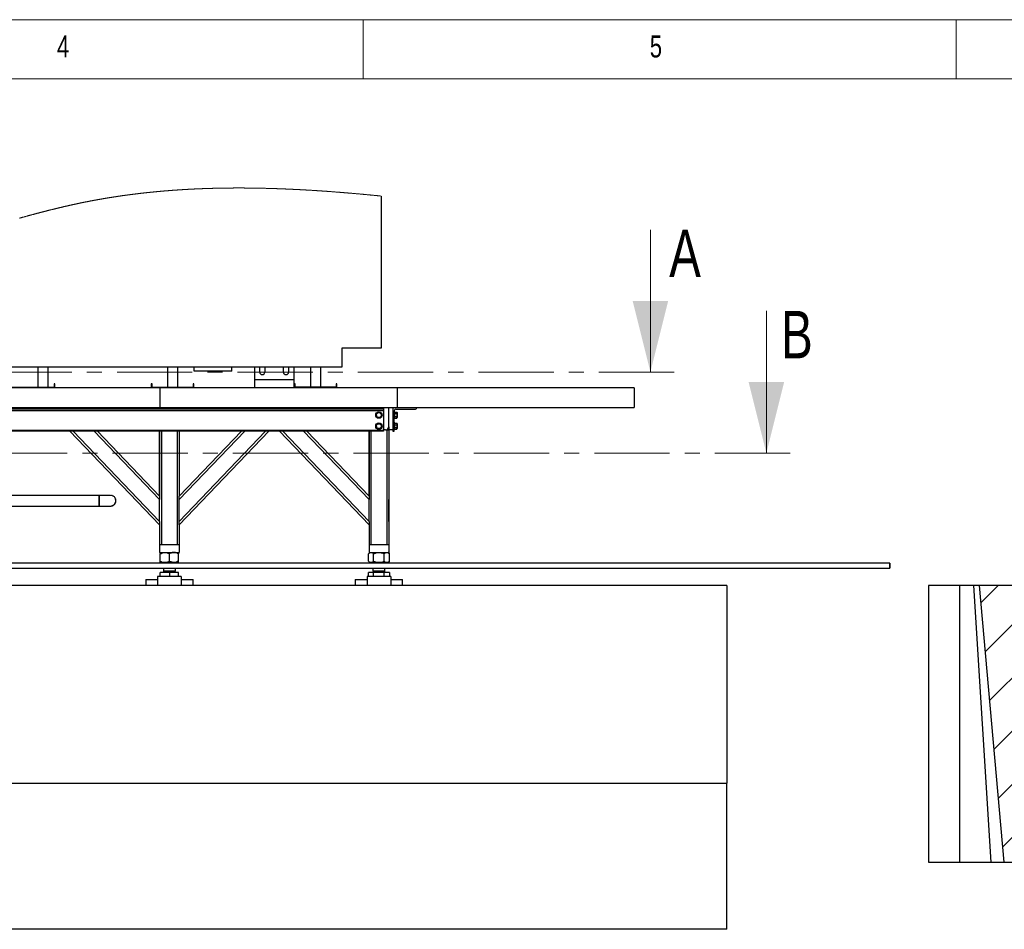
# Model space of a CAD drawing. Header units: millimetres. Extents: x 5 to 589, y 5 to 415.
# Tile 19 of 96: x 168 to 251, y 338 to 415. Entities that reach past the tile are written whole.
import ezdxf

# ---------------------------------------------------------------- set-up
doc = ezdxf.new("R2010")
doc.units = ezdxf.units.MM
doc.linetypes.add('CENTER', pattern=[10.16, 6.35, -1.27, 1.27, -1.27])
doc.layers.add('NOTES', color=6, linetype='Continuous')
doc.layers.add('TRAIT-FINS', color=9, linetype='Continuous')
doc.layers.add('TRAIT-FORT', color=4, linetype='Continuous', lineweight=25)
doc.styles.add('SLDTEXTSTYLE0', font='TXT', dxfattribs={"width": 0.75})

msp = doc.modelspace()

# ---------------------------------------------------------------- hatches: boundary and pattern name
at = {"layer": 'TRAIT-FINS'}
h = msp.add_hatch(dxfattribs=at)
h.set_pattern_fill('ANSI31', color=9, style=0)
h.paths.add_polyline_path([(344.64573, 350.62114), (344.64573, 367.2878), (248.97907, 367.2878), (251.05515, 343.95447), (284.97907, 343.95447), (284.97907, 360.62114), (329.97907, 360.62114), (329.97907, 343.95447), (344.64573, 343.95447), (344.64573, 338.2878), (353.24044, 338.2878), (353.24044, 350.62114)], flags=0)

# ---------------------------------------------------------------- linework, layer by layer
at = {"color": 7, "linetype": 'Continuous', "lineweight": 18}
for p, q in [((589, 415), (5, 415)), ((197, 415), (197, 410)), ((247, 410), (247, 415)), ((584, 410), (10, 410)), ((221.22309, 397.2878), (221.22309, 385.2878)), ((231.0004, 390.43945), (231.0004, 378.43945))]:
    msp.add_line(p, q, dxfattribs=at)
at = {"color": 7, "linetype": 'CENTER', "lineweight": 18}
for p, q in [((223.22309, 385.2878), (32.52359, 385.2878)), ((233.0004, 378.43945), (18.42773, 378.43945))]:
    msp.add_line(p, q, dxfattribs=at)
at = {"color": 7, "linetype": 'Continuous', "lineweight": 18, "flags": 128}
msp.add_lwpolyline([(198.51808, 400.12552), (198.47309, 400.13004), (198.4281, 400.13455), (198.38311, 400.13905), (198.33812, 400.14354), (198.29314, 400.14802), (198.24815, 400.15249), (198.20573, 400.1567), (198.16331, 400.16089), (198.12089, 400.16507), (198.07847, 400.16925), (198.03605, 400.17341), (197.99364, 400.17756), (197.95121, 400.18171), (197.90879, 400.18584), (197.86638, 400.18997), (197.82395, 400.19409), (197.78229, 400.19812), (197.74063, 400.20214), (197.69897, 400.20615), (197.6573, 400.21015), (197.61488, 400.21422), (197.57246, 400.21827), (197.53004, 400.22232), (197.48762, 400.22635), (197.4452, 400.23037), (197.40353, 400.23432), (197.36187, 400.23825), (197.32021, 400.24217), (197.27854, 400.24608), (197.23603, 400.25006), (197.19352, 400.25403), (197.151, 400.25799), (197.10849, 400.26194), (197.06597, 400.26588), (197.02346, 400.26981), (196.98095, 400.27373), (196.93852, 400.27762), (196.8961, 400.28151), (196.85368, 400.28539), (196.81126, 400.28925), (196.76884, 400.2931), (196.72717, 400.29688), (196.68551, 400.30064), (196.64384, 400.30439), (196.60218, 400.30814), (196.55966, 400.31194), (196.51715, 400.31574), (196.47464, 400.31953), (196.43212, 400.3233), (196.38961, 400.32706), (196.34709, 400.33081), (196.30458, 400.33455), (196.26207, 400.33828), (196.21955, 400.34199), (196.17704, 400.3457), (196.13452, 400.34939), (196.09201, 400.35307), (196.0495, 400.35674), (196.00698, 400.3604), (195.96801, 400.36374), (195.92904, 400.36707), (195.89007, 400.3704), (195.8511, 400.37371), (195.81213, 400.37701), (195.77316, 400.3803), (195.73074, 400.38388), (195.68832, 400.38744), (195.6459, 400.39099), (195.60348, 400.39452), (195.56106, 400.39805), (195.5194, 400.4015), (195.47774, 400.40493), (195.43608, 400.40836), (195.39441, 400.41177), (195.3519, 400.41525), (195.30939, 400.41871), (195.26688, 400.42215), (195.22437, 400.42559), (195.18186, 400.42901), (195.13935, 400.43242), (195.09684, 400.43581), (195.05433, 400.4392), (195.01182, 400.44257), (194.96931, 400.44593), (194.9268, 400.44927), (194.88429, 400.4526), (194.84179, 400.45592), (194.79928, 400.45923), (194.76031, 400.46225), (194.72134, 400.46526), (194.68238, 400.46826), (194.64342, 400.47125), (194.60445, 400.47422), (194.56549, 400.47719), (194.52829, 400.48001), (194.4911, 400.48282), (194.45391, 400.48562), (194.41672, 400.48841), (194.37952, 400.49119), (194.34233, 400.49396), (194.30514, 400.49672), (194.26795, 400.49947), (194.22899, 400.50233), (194.19003, 400.50519), (194.15107, 400.50804), (194.11211, 400.51087), (194.07314, 400.5137), (194.03419, 400.51651), (193.99523, 400.51931), (193.95626, 400.5221), (193.91731, 400.52488), (193.87835, 400.52764), (193.83939, 400.53039), (193.80043, 400.53314), (193.7637, 400.53571), (193.72697, 400.53828), (193.69024, 400.54083), (193.6535, 400.54337), (193.61678, 400.54591), (193.58144, 400.54834), (193.5461, 400.55075), (193.51076, 400.55316), (193.47543, 400.55556), (193.44009, 400.55795), (193.40475, 400.56033), (193.37144, 400.56256), (193.33812, 400.56478), (193.30481, 400.567), (193.27149, 400.56921), (193.23817, 400.57141), (193.20099, 400.57385), (193.16381, 400.57628), (193.12663, 400.5787), (193.08945, 400.58111), (193.05227, 400.58351), (193.01509, 400.5859), (192.97791, 400.58827), (192.94074, 400.59064), (192.90355, 400.59299), (192.86638, 400.59534), (192.8292, 400.59767), (192.79202, 400.59999), (192.75484, 400.60229), (192.71767, 400.60459), (192.68049, 400.60688), (192.64332, 400.60915), (192.60437, 400.61152), (192.56543, 400.61388), (192.52648, 400.61622), (192.48754, 400.61856), (192.4486, 400.62088), (192.40965, 400.62318), (192.37635, 400.62515), (192.34304, 400.6271), (192.30974, 400.62904), (192.27643, 400.63098), (192.24313, 400.6329), (192.21042, 400.63478), (192.17771, 400.63666), (192.145, 400.63852), (192.11229, 400.64038), (192.07335, 400.64257), (192.03442, 400.64475), (191.99548, 400.64692), (191.95654, 400.64908), (191.91761, 400.65122), (191.87867, 400.65335), (191.8453, 400.65517), (191.81193, 400.65697), (191.77855, 400.65877), (191.74518, 400.66055), (191.71181, 400.66233), (191.67844, 400.6641), (191.64507, 400.66585), (191.60837, 400.66777), (191.57166, 400.66968), (191.53495, 400.67158), (191.49825, 400.67347), (191.46154, 400.67534), (191.42825, 400.67703), (191.39496, 400.6787), (191.36166, 400.68037), (191.32837, 400.68203), (191.29508, 400.68368), (191.26238, 400.68529), (191.22968, 400.68689), (191.19699, 400.68848), (191.16429, 400.69006), (191.13093, 400.69166), (191.09757, 400.69326), (191.0642, 400.69484), (191.03084, 400.69641), (190.99748, 400.69798), (190.96412, 400.69953), (190.93076, 400.70107), (190.8974, 400.7026), (190.86404, 400.70412), (190.83069, 400.70563), (190.79733, 400.70713), (190.76397, 400.70862), (190.73062, 400.7101), (190.69726, 400.71157), (190.66057, 400.71318), (190.62388, 400.71477), (190.58719, 400.71635), (190.5505, 400.71792), (190.51381, 400.71947), (190.48046, 400.72087), (190.4471, 400.72226), (190.41375, 400.72364), (190.3804, 400.72501), (190.34705, 400.72637), (190.3137, 400.72772), (190.28035, 400.72906), (190.24367, 400.73052), (190.20698, 400.73197), (190.1703, 400.7334), (190.13362, 400.73482), (190.09694, 400.73623), (190.06026, 400.73763), (190.02358, 400.73901), (189.9869, 400.74038), (189.95023, 400.74173), (189.91355, 400.74308), (189.87753, 400.74438), (189.8415, 400.74568), (189.80549, 400.74696), (189.76947, 400.74823), (189.73418, 400.74946), (189.6989, 400.75067), (189.66362, 400.75188), (189.62834, 400.75307), (189.59306, 400.75425), (189.55778, 400.75542), (189.52452, 400.75651), (189.49125, 400.75759), (189.45799, 400.75866), (189.42473, 400.75971), (189.39147, 400.76076), (189.35821, 400.7618), (189.32495, 400.76282), (189.29169, 400.76383), (189.25844, 400.76483), (189.22518, 400.76582), (189.19251, 400.76678), (189.15985, 400.76773), (189.12719, 400.76868), (189.09453, 400.7696), (189.06128, 400.77054), (189.02802, 400.77146), (188.99477, 400.77238), (188.96152, 400.77328), (188.92827, 400.77417), (188.89561, 400.77503), (188.86296, 400.77588), (188.8303, 400.77672), (188.79764, 400.77755), (188.76433, 400.77838), (188.731, 400.77921), (188.69768, 400.78002), (188.66436, 400.78082), (188.63105, 400.78161), (188.59773, 400.78239), (188.56442, 400.78315), (188.53117, 400.78391), (188.49793, 400.78464), (188.46469, 400.78537), (188.43145, 400.78609), (188.39821, 400.7868), (188.36556, 400.78748), (188.33292, 400.78815), (188.30027, 400.78881), (188.26763, 400.78946), (188.23432, 400.79011), (188.20101, 400.79074), (188.1677, 400.79137), (188.1344, 400.79198), (188.10109, 400.79259), (188.06779, 400.79318), (188.03448, 400.79375), (188.00118, 400.79432), (187.96788, 400.79487), (187.93457, 400.79542), (187.90127, 400.79595), (187.86797, 400.79646), (187.83467, 400.79697), (187.80137, 400.79747), (187.77085, 400.79791), (187.74033, 400.79834), (187.7098, 400.79876), (187.67928, 400.79917), (187.64876, 400.79958), (187.61824, 400.79997), (187.58502, 400.80038), (187.5518, 400.80078), (187.51858, 400.80117), (187.48536, 400.80155), (187.45214, 400.80192), (187.41952, 400.80226), (187.38689, 400.8026), (187.35427, 400.80292), (187.32165, 400.80323), (187.28836, 400.80354), (187.25508, 400.80383), (187.22179, 400.80411), (187.18851, 400.80438), (187.15522, 400.80464), (187.12194, 400.80488), (187.08866, 400.80511), (187.05538, 400.80533), (187.0221, 400.80554), (186.98882, 400.80573), (186.95554, 400.80591), (186.92226, 400.80608), (186.88898, 400.80623), (186.85571, 400.80638), (186.82521, 400.8065), (186.79471, 400.80661), (186.76421, 400.80671), (186.73371, 400.80679), (186.70321, 400.80687), (186.67271, 400.80694), (186.63944, 400.807), (186.60617, 400.80705), (186.5729, 400.80708), (186.53963, 400.8071), (186.50637, 400.80711), (186.4731, 400.80711), (186.43984, 400.80709), (186.40935, 400.80707), (186.37886, 400.80703), (186.34836, 400.80698), (186.31787, 400.80692), (186.28739, 400.80685), (186.2569, 400.80677), (186.22641, 400.80668), (186.19593, 400.80658), (186.16544, 400.80646), (186.13495, 400.80634), (186.10447, 400.8062), (186.07399, 400.80606), (186.04525, 400.80591), (186.0165, 400.80575), (185.98777, 400.80558), (185.95903, 400.80541), (185.93029, 400.80522), (185.89711, 400.80499), (185.86394, 400.80475), (185.83076, 400.80449), (185.79759, 400.80422), (185.76441, 400.80394), (185.73183, 400.80365), (185.69925, 400.80335), (185.66668, 400.80304), (185.6341, 400.80271), (185.60501, 400.80241), (185.57593, 400.80209), (185.54684, 400.80177), (185.51776, 400.80143), (185.48868, 400.80109), (185.45959, 400.80074), (185.43051, 400.80037), (185.40143, 400.8), (185.37235, 400.79961), (185.34327, 400.79922), (185.31419, 400.79881), (185.28512, 400.79839), (185.25604, 400.79796), (185.22696, 400.79753), (185.19789, 400.79708), (185.16881, 400.79662), (185.13836, 400.79613), (185.1079, 400.79563), (185.07744, 400.79511), (185.04699, 400.79459), (185.01653, 400.79405), (184.98607, 400.7935), (184.95701, 400.79297), (184.92794, 400.79242), (184.89887, 400.79186), (184.86981, 400.7913), (184.84074, 400.79072), (184.81168, 400.79013), (184.78261, 400.78954), (184.75355, 400.78893), (184.7231, 400.78828), (184.69266, 400.78762), (184.66221, 400.78694), (184.63177, 400.78626), (184.60132, 400.78556), (184.57088, 400.78486), (184.54044, 400.78414), (184.51, 400.78341), (184.47956, 400.78266), (184.44912, 400.78191), (184.41869, 400.78114), (184.38825, 400.78036), (184.35955, 400.77962), (184.33086, 400.77886), (184.30216, 400.7781), (184.27347, 400.77732), (184.24478, 400.77653), (184.21573, 400.77573), (184.18668, 400.77491), (184.15763, 400.77408), (184.12859, 400.77324), (184.09954, 400.77239), (184.0705, 400.77153), (184.04146, 400.77065), (184.01241, 400.76977), (183.98199, 400.76883), (183.95156, 400.76788), (183.92114, 400.76692), (183.89072, 400.76595), (183.8603, 400.76496), (183.82988, 400.76396), (183.79946, 400.76295), (183.76905, 400.76193), (183.73863, 400.7609), (183.70821, 400.75985), (183.6778, 400.75879), (183.64739, 400.75772), (183.61871, 400.7567), (183.59003, 400.75567), (183.56136, 400.75462), (183.53269, 400.75357), (183.50402, 400.75251), (183.47361, 400.75136), (183.4432, 400.75021), (183.4128, 400.74904), (183.38239, 400.74787), (183.35199, 400.74668), (183.32158, 400.74547), (183.29292, 400.74433), (183.26426, 400.74317), (183.23559, 400.74201), (183.20693, 400.74083), (183.17827, 400.73964), (183.14961, 400.73844), (183.12095, 400.73723), (183.09229, 400.736), (183.06363, 400.73477), (183.03497, 400.73353), (183.00683, 400.73229), (182.97869, 400.73105), (182.95054, 400.72979), (182.9224, 400.72853), (182.89233, 400.72716), (182.86225, 400.72579), (182.83219, 400.7244), (182.80212, 400.723), (182.77205, 400.72158), (182.74198, 400.72016), (182.71191, 400.71872), (182.68435, 400.71739), (182.6568, 400.71605), (182.62924, 400.7147), (182.60168, 400.71334), (182.57412, 400.71196), (182.54657, 400.71058), (182.51901, 400.70919), (182.49146, 400.70779), (182.4639, 400.70637), (182.43635, 400.70495), (182.4088, 400.70351), (182.38125, 400.70207), (182.35528, 400.7007), (182.3293, 400.69932), (182.30333, 400.69793), (182.27736, 400.69652), (182.25138, 400.69512), (182.22384, 400.69361), (182.1963, 400.69209), (182.16875, 400.69057), (182.14121, 400.68903), (182.11366, 400.68748), (182.08613, 400.68592), (182.06016, 400.68444), (182.03419, 400.68295), (182.00823, 400.68145), (181.98226, 400.67995), (181.9563, 400.67843), (181.93034, 400.6769), (181.90438, 400.67537), (181.87842, 400.67382), (181.85246, 400.67226), (181.8265, 400.6707), (181.801, 400.66915), (181.77551, 400.66759), (181.75001, 400.66603), (181.72452, 400.66446), (181.69699, 400.66274), (181.66947, 400.66102), (181.64194, 400.65929), (181.61441, 400.65755), (181.58689, 400.65579), (181.55936, 400.65403), (181.53342, 400.65235), (181.50746, 400.65067), (181.48152, 400.64898), (181.45557, 400.64727), (181.42962, 400.64556), (181.40368, 400.64384), (181.37773, 400.6421), (181.35178, 400.64036), (181.32584, 400.63861), (181.2999, 400.63685), (181.27442, 400.63511), (181.24894, 400.63336), (181.22347, 400.6316), (181.19799, 400.62983), (181.17205, 400.62802), (181.14611, 400.6262), (181.12018, 400.62437), (181.09424, 400.62253), (181.0683, 400.62068), (181.04283, 400.61886), (181.01736, 400.61702), (180.9919, 400.61517), (180.96642, 400.61332), (180.94044, 400.61142), (180.91445, 400.6095), (180.88847, 400.60758), (180.86248, 400.60565), (180.83649, 400.60371), (180.81051, 400.60176), (180.78453, 400.59979), (180.75703, 400.59771), (180.72954, 400.59561), (180.70204, 400.5935), (180.67455, 400.59138), (180.64706, 400.58924), (180.61957, 400.5871), (180.59365, 400.58507), (180.56773, 400.58303), (180.54181, 400.58097), (180.51589, 400.57891), (180.48998, 400.57684), (180.46406, 400.57476), (180.43815, 400.57267), (180.41224, 400.57056), (180.38632, 400.56845), (180.36041, 400.56633), (180.33496, 400.56423), (180.30951, 400.56213), (180.28407, 400.56002), (180.25862, 400.55789), (180.23272, 400.55572), (180.20681, 400.55354), (180.1809, 400.55135), (180.155, 400.54914), (180.12909, 400.54693), (180.10366, 400.54475), (180.07822, 400.54255), (180.05278, 400.54035), (180.02734, 400.53814), (180.00138, 400.53587), (179.97543, 400.53359), (179.94947, 400.5313), (179.92352, 400.529), (179.89757, 400.52669), (179.87162, 400.52437), (179.84567, 400.52204), (179.81977, 400.5197), (179.79388, 400.51736), (179.76799, 400.515), (179.7421, 400.51263), (179.71621, 400.51026), (179.69079, 400.50791), (179.66536, 400.50556), (179.63994, 400.50319), (179.61451, 400.50082), (179.58857, 400.49839), (179.56263, 400.49594), (179.53669, 400.49349), (179.51075, 400.49102), (179.48482, 400.48855), (179.45888, 400.48606), (179.43294, 400.48357), (179.40701, 400.48106), (179.38107, 400.47854), (179.35514, 400.47601), (179.32921, 400.47347), (179.30328, 400.47093), (179.27735, 400.46837), (179.25142, 400.4658), (179.2229, 400.46296), (179.19438, 400.4601), (179.16586, 400.45724), (179.13734, 400.45436), (179.10883, 400.45147), (179.08139, 400.44868), (179.05396, 400.44587), (179.02652, 400.44306), (178.99909, 400.44023), (178.97166, 400.43739), (178.94423, 400.43453), (178.91838, 400.43183), (178.89252, 400.42912), (178.86666, 400.4264), (178.8408, 400.42367), (178.81494, 400.42092), (178.78909, 400.41817), (178.76323, 400.41541), (178.73738, 400.41263), (178.71153, 400.40984), (178.68568, 400.40705), (178.66029, 400.40429), (178.6349, 400.40152), (178.60951, 400.39874), (178.58413, 400.39595), (178.55828, 400.3931), (178.53243, 400.39024), (178.50659, 400.38737), (178.48074, 400.38449), (178.4549, 400.3816), (178.42952, 400.37874), (178.40414, 400.37588), (178.37876, 400.37301), (178.35338, 400.37013), (178.32749, 400.36717), (178.3016, 400.36421), (178.2757, 400.36123), (178.24981, 400.35825), (178.22392, 400.35525), (178.19803, 400.35224), (178.17214, 400.34923), (178.14631, 400.3462), (178.12048, 400.34317), (178.09465, 400.34012), (178.06882, 400.33707), (178.043, 400.334), (178.01763, 400.33098), (177.99227, 400.32795), (177.9669, 400.3249), (177.94154, 400.32185), (177.91566, 400.31872), (177.88979, 400.31558), (177.86391, 400.31243), (177.83804, 400.30927), (177.81216, 400.3061), (177.78629, 400.30292), (177.76041, 400.29972), (177.73454, 400.29652), (177.70867, 400.2933), (177.6828, 400.29007), (177.65694, 400.28683), (177.63107, 400.28358), (177.6052, 400.28032), (177.57934, 400.27705), (177.55563, 400.27404), (177.53192, 400.27102), (177.50821, 400.26799), (177.48451, 400.26496), (177.4608, 400.26191), (177.43709, 400.25885), (177.41129, 400.25551), (177.38549, 400.25217), (177.35969, 400.2488), (177.3339, 400.24543), (177.3081, 400.24205), (177.28276, 400.23872), (177.25743, 400.23537), (177.23209, 400.23202), (177.20676, 400.22865), (177.18091, 400.22521), (177.15506, 400.22175), (177.12921, 400.21828), (177.10337, 400.2148), (177.07752, 400.21131), (177.05168, 400.20781), (177.02584, 400.2043), (176.99999, 400.20077), (176.97415, 400.19723), (176.94832, 400.19369), (176.92248, 400.19013), (176.89664, 400.18656), (176.8708, 400.18297), (176.84497, 400.17938), (176.82129, 400.17607), (176.79761, 400.17276), (176.77393, 400.16944), (176.75025, 400.16611), (176.72657, 400.16276), (176.70289, 400.15941), (176.67707, 400.15574), (176.65124, 400.15206), (176.62541, 400.14837), (176.59959, 400.14467), (176.57377, 400.14095), (176.54794, 400.13722), (176.52212, 400.13349), (176.49845, 400.13005), (176.47478, 400.12661), (176.45111, 400.12315), (176.42745, 400.11968), (176.40378, 400.11621), (176.38012, 400.11272), (176.35646, 400.10923), (176.3328, 400.10572), (176.30913, 400.10221), (176.28547, 400.09869), (176.26181, 400.09515), (176.23816, 400.09161), (176.21585, 400.08826), (176.19354, 400.0849), (176.17124, 400.08153), (176.14893, 400.07815), (176.12663, 400.07477), (176.09933, 400.07061), (176.07202, 400.06644), (176.04471, 400.06226), (176.01741, 400.05806), (175.99011, 400.05385), (175.96281, 400.04963), (175.93707, 400.04564), (175.91133, 400.04163), (175.88559, 400.03761), (175.85985, 400.03359), (175.83412, 400.02954), (175.80838, 400.02549), (175.78265, 400.02143), (175.75692, 400.01735), (175.73119, 400.01326), (175.70546, 400.00916), (175.68019, 400.00513), (175.65492, 400.00108), (175.62965, 399.99702), (175.60438, 399.99295), (175.57866, 399.98879), (175.55294, 399.98462), (175.52721, 399.98043), (175.50149, 399.97624), (175.47577, 399.97204), (175.45052, 399.96789), (175.42526, 399.96374), (175.4, 399.95958), (175.37474, 399.9554), (175.34897, 399.95112), (175.3232, 399.94684), (175.29743, 399.94254), (175.27167, 399.93823), (175.2459, 399.93391), (175.22014, 399.92958), (175.19437, 399.92523), (175.16867, 399.92088), (175.14296, 399.91652), (175.11726, 399.91215), (175.09156, 399.90777), (175.06585, 399.90337), (175.04061, 399.89904), (175.01537, 399.8947), (174.99014, 399.89035), (174.9649, 399.88598), (174.93915, 399.88152), (174.91339, 399.87704), (174.88765, 399.87255), (174.8619, 399.86805), (174.83615, 399.86353), (174.81041, 399.859), (174.78466, 399.85447), (174.75891, 399.84991), (174.73317, 399.84535), (174.70743, 399.84078), (174.6817, 399.83619), (174.65595, 399.83159), (174.63022, 399.82698), (174.60448, 399.82235), (174.58089, 399.8181), (174.5573, 399.81384), (174.53371, 399.80957), (174.51013, 399.80529), (174.48654, 399.801), (174.46295, 399.7967), (174.43728, 399.792), (174.41161, 399.7873), (174.38594, 399.78258), (174.36027, 399.77785), (174.3346, 399.7731), (174.3094, 399.76843), (174.28419, 399.76375), (174.25898, 399.75905), (174.23378, 399.75435), (174.20806, 399.74953), (174.18234, 399.74471), (174.15663, 399.73987), (174.13092, 399.73502), (174.1052, 399.73015), (174.07949, 399.72528), (174.05378, 399.72039), (174.02807, 399.71548), (174.00237, 399.71057), (173.97666, 399.70564), (173.95095, 399.7007), (173.92525, 399.69575), (173.89954, 399.69079), (173.87384, 399.68581), (173.85029, 399.68124), (173.82673, 399.67665), (173.80317, 399.67206), (173.77961, 399.66745), (173.75606, 399.66284), (173.73251, 399.65821), (173.70681, 399.65315), (173.68112, 399.64808), (173.65543, 399.643), (173.62974, 399.6379), (173.60405, 399.63279), (173.57836, 399.62767), (173.55268, 399.62253), (173.52913, 399.61782), (173.50559, 399.61309), (173.48205, 399.60835), (173.4585, 399.6036), (173.43496, 399.59884), (173.41142, 399.59407), (173.38789, 399.58929), (173.36435, 399.58449), (173.34081, 399.57969), (173.31728, 399.57488), (173.29375, 399.57006), (173.27021, 399.56522), (173.24802, 399.56065), (173.22584, 399.55608), (173.20365, 399.55149), (173.18147, 399.5469), (173.15929, 399.54229), (173.13368, 399.53697), (173.10807, 399.53163), (173.08246, 399.52628), (173.05686, 399.52092), (173.03125, 399.51554), (173.00611, 399.51025), (172.98096, 399.50495), (172.95581, 399.49963), (172.93067, 399.49431), (172.90502, 399.48886), (172.87936, 399.48341), (172.85371, 399.47794), (172.82806, 399.47245), (172.80241, 399.46696), (172.77676, 399.46145), (172.75111, 399.45594), (172.72547, 399.45041), (172.69982, 399.44487), (172.67418, 399.43932), (172.64853, 399.43375), (172.62289, 399.42818), (172.59725, 399.42259), (172.57162, 399.41699), (172.54811, 399.41185), (172.52461, 399.4067), (172.50111, 399.40154), (172.47761, 399.39637), (172.45411, 399.39119), (172.43062, 399.386), (172.40499, 399.38032), (172.37936, 399.37464), (172.35373, 399.36894), (172.3281, 399.36324), (172.30247, 399.35752), (172.27685, 399.35179), (172.25122, 399.34605), (172.22774, 399.34078), (172.20425, 399.33549), (172.18076, 399.33021), (172.15728, 399.3249), (172.13379, 399.3196), (172.11031, 399.31428), (172.08683, 399.30895), (172.06335, 399.30361), (172.03986, 399.29827), (172.01639, 399.29291), (171.99291, 399.28755), (171.96943, 399.28217), (171.94176, 399.27583), (171.91409, 399.26947), (171.88643, 399.2631), (171.85876, 399.25672), (171.83316, 399.2508), (171.80755, 399.24487), (171.78195, 399.23893), (171.75635, 399.23298), (171.73074, 399.22702), (171.70514, 399.22105), (171.67954, 399.21507), (171.65139, 399.20848), (171.62323, 399.20187), (171.59508, 399.19525), (171.56692, 399.18862), (171.53877, 399.18198), (171.51062, 399.17533), (171.48247, 399.16866), (171.45432, 399.16198), (171.42617, 399.15529), (171.39803, 399.14858), (171.37039, 399.14199), (171.34275, 399.13538), (171.31511, 399.12876), (171.28747, 399.12213), (171.25933, 399.11536), (171.23119, 399.10859), (171.20306, 399.1018), (171.17492, 399.095), (171.14679, 399.08819), (171.11916, 399.08149), (171.09153, 399.07477), (171.0639, 399.06805), (171.03628, 399.06131), (171.00809, 399.05443), (170.9799, 399.04753), (170.95171, 399.04062), (170.92353, 399.0337), (170.89534, 399.02677), (170.86716, 399.01982), (170.83898, 399.01287), (170.80928, 399.00553), (170.77957, 398.99817), (170.74987, 398.9908), (170.72018, 398.98342), (170.69048, 398.97603), (170.66078, 398.96862), (170.63278, 398.96163), (170.60479, 398.95462), (170.57679, 398.9476), (170.5488, 398.94058), (170.5208, 398.93354), (170.49281, 398.92649), (170.46482, 398.91943), (170.43683, 398.91236), (170.40884, 398.90527), (170.38085, 398.89818), (170.35337, 398.89121), (170.32589, 398.88422), (170.2984, 398.87722), (170.27092, 398.87022), (170.24294, 398.86307), (170.21496, 398.85592), (170.18698, 398.84875), (170.159, 398.84157), (170.13103, 398.83439), (170.10355, 398.82732), (170.07608, 398.82024), (170.04861, 398.81316), (170.02113, 398.80606), (169.9931, 398.7988), (169.96507, 398.79154), (169.93704, 398.78427), (169.90902, 398.77698), (169.88099, 398.76969), (169.85296, 398.76239), (169.82494, 398.75508), (169.79698, 398.74777), (169.76902, 398.74045), (169.74106, 398.73313), (169.7131, 398.72579), (169.68514, 398.71845), (169.65768, 398.71122), (169.63023, 398.70399), (169.60277, 398.69675), (169.57532, 398.68949), (169.54264, 398.68085), (169.50996, 398.67219), (169.47728, 398.66352), (169.4446, 398.65484), (169.41193, 398.64614), (169.37926, 398.63743), (169.34658, 398.62871), (169.31391, 398.61997), (169.28124, 398.61123), (169.24858, 398.60247), (169.21591, 398.5937), (169.18325, 398.58491), (169.15245, 398.57662), (169.12166, 398.56832), (169.09086, 398.56), (169.06007, 398.55168), (169.02928, 398.54334), (168.99811, 398.53489), (168.96694, 398.52643), (168.93577, 398.51796), (168.9046, 398.50948), (168.87344, 398.50099), (168.84227, 398.49248), (168.81111, 398.48397), (168.77995, 398.47544), (168.7473, 398.4665), (168.71466, 398.45755), (168.68202, 398.44859), (168.64938, 398.43961), (168.61674, 398.43062), (168.5841, 398.42163), (168.55147, 398.41262), (168.51883, 398.4036), (168.4862, 398.39457), (168.45357, 398.38553), (168.42094, 398.37648), (168.38831, 398.36741), (168.35755, 398.35886), (168.32679, 398.3503), (168.29603, 398.34172), (168.26527, 398.33314), (168.23451, 398.32455), (168.20189, 398.31542), (168.16927, 398.30629), (168.13665, 398.29715), (168.10404, 398.288), (168.07142, 398.27883), (168.03881, 398.26966), (168.00806, 398.261)], dxfattribs=at)
at = {"color": 7, "linetype": 'Continuous', "lineweight": 18}
for points in [[(221.22309, 385.2878), (222.72309, 391.2878), (219.72309, 391.2878)], [(231.0004, 378.43945), (232.5004, 384.43945), (229.5004, 384.43945)]]:
    msp.add_solid(points, dxfattribs=at)
at = {"layer": 'TRAIT-FORT', "color": 4, "linetype": 'Continuous', "lineweight": 25}
for p, q in [((198.51808, 400.12552), (198.51808, 387.2878)), ((198.51808, 387.2878), (195.18474, 387.2878)), ((195.18474, 387.2878), (195.18474, 385.69455)), ((195.18474, 385.69455), (111.85141, 385.69455)), ((169.54806, 385.68777), (169.54806, 384.02114)), ((170.42139, 385.68777), (169.54806, 385.68777)), ((170.42139, 384.02114), (170.42139, 385.68777)), ((180.48141, 385.68777), (180.48141, 384.02114)), ((181.35474, 385.68777), (180.48141, 385.68777)), ((181.35474, 384.02114), (181.35474, 385.68777)), ((185.9114, 385.68777), (182.74474, 385.68777)), ((182.74474, 385.35447), (182.74474, 385.68777)), ((185.9114, 385.35447), (182.74474, 385.35447)), ((185.9114, 385.35447), (185.9114, 385.68777)), ((187.81807, 385.69455), (187.81807, 384.62114)), ((188.26807, 385.2878), (188.26807, 385.69455)), ((188.70141, 385.69455), (188.70141, 385.2878)), ((190.26807, 385.2878), (190.26807, 385.69455)), ((190.70141, 385.69455), (190.70141, 385.2878)), ((191.1514, 385.69455), (191.1514, 384.62114)), ((192.54807, 385.68777), (192.54807, 384.02114)), ((193.42141, 385.68777), (192.54807, 385.68777)), ((193.42141, 384.02114), (193.42141, 385.68777)), ((191.1514, 384.62114), (187.81807, 384.62114)), ((187.81807, 384.62114), (187.81807, 383.95447)), ((191.1514, 384.62114), (191.1514, 383.95447)), ((179.85194, 383.95447), (159.85194, 383.95447)), ((163.88472, 384.02114), (170.91806, 384.02114)), ((170.91806, 384.2878), (170.91806, 384.02114)), ((170.98472, 384.2878), (170.91806, 384.2878)), ((170.98472, 383.95447), (170.98472, 384.2878)), ((179.18474, 384.2878), (179.11807, 384.2878)), ((179.11807, 384.2878), (179.11807, 383.95447)), ((179.18474, 384.02114), (179.18474, 384.2878)), ((179.18474, 384.02114), (182.6514, 384.02114)), ((179.85194, 383.95447), (179.85194, 382.2878)), ((199.85193, 383.95447), (179.85194, 383.95447)), ((182.6514, 384.2878), (182.6514, 384.02114)), ((182.71807, 384.2878), (182.6514, 384.2878)), ((182.71807, 383.95447), (182.71807, 384.2878)), ((191.18474, 384.2878), (191.18474, 383.95447)), ((191.2514, 384.2878), (191.18474, 384.2878)), ((191.2514, 384.02114), (191.2514, 384.2878)), ((194.71807, 384.02114), (191.2514, 384.02114)), ((194.71807, 384.2878), (194.71807, 384.02114)), ((194.78474, 384.2878), (194.71807, 384.2878)), ((194.78474, 383.95447), (194.78474, 384.2878)), ((199.85193, 383.95447), (199.85193, 382.2878)), ((219.85194, 383.95447), (199.85193, 383.95447)), ((219.85194, 383.95447), (219.85194, 382.2878)), ((159.85194, 382.2878), (179.85194, 382.2878)), ((198.71807, 382.22114), (161.98507, 382.22114)), ((198.71807, 382.15447), (161.98507, 382.15447)), ((198.71807, 382.02114), (161.98507, 382.02114)), ((179.85194, 382.2878), (199.85193, 382.2878)), ((198.71807, 382.2878), (198.71807, 382.22114)), ((198.71807, 382.22114), (198.71807, 382.15447)), ((198.71807, 382.15447), (198.71807, 382.02114)), ((198.71807, 382.02114), (198.71807, 380.35447)), ((199.1514, 380.67114), (199.1514, 382.2878)), ((199.48474, 382.2878), (199.48474, 380.2878)), ((199.61807, 380.35447), (199.61807, 382.02114)), ((199.7514, 382.15447), (201.41807, 382.15447)), ((199.85193, 382.2878), (219.85194, 382.2878)), ((201.48474, 382.22114), (201.48474, 382.2878)), ((199.66807, 381.92114), (199.61807, 381.92114)), ((199.61807, 381.3878), (199.66807, 381.3878)), ((199.66807, 381.67991), (199.66807, 381.92114)), ((199.66807, 381.90465), (199.8258, 381.90465)), ((199.66807, 381.77956), (199.8258, 381.77956)), ((199.66807, 381.3878), (199.66807, 381.67991)), ((199.66807, 381.52938), (199.8258, 381.52938)), ((199.66807, 381.40429), (199.8258, 381.40429)), ((199.85141, 381.8603), (199.8258, 381.90465)), ((199.8258, 381.40429), (199.85141, 381.44864)), ((199.85141, 381.8603), (199.85141, 381.44864)), ((198.71807, 380.35447), (161.98507, 380.35447)), ((198.88474, 380.40447), (198.71807, 380.40447)), ((198.71807, 380.35447), (198.71807, 380.2878)), ((198.88474, 380.40447), (198.98474, 380.40447)), ((198.98474, 380.40447), (198.98474, 370.7378)), ((198.98474, 380.40447), (199.1514, 380.40447)), ((199.13805, 380.5878), (199.1514, 380.5878)), ((199.1514, 380.67114), (199.1514, 380.40447)), ((199.1514, 380.40447), (199.1514, 370.7378)), ((199.48474, 380.40447), (199.1514, 380.40447)), ((199.15147, 380.40447), (199.15147, 374.52422)), ((199.66807, 380.9878), (199.61807, 380.9878)), ((199.61807, 380.45447), (199.66807, 380.45447)), ((199.66807, 380.74658), (199.66807, 380.9878)), ((199.66807, 380.97132), (199.8258, 380.97132)), ((199.66807, 380.84623), (199.8258, 380.84623)), ((199.66807, 380.45447), (199.66807, 380.74658)), ((199.66807, 380.59604), (199.8258, 380.59604)), ((199.66807, 380.47095), (199.8258, 380.47095)), ((199.85141, 380.92697), (199.8258, 380.97132)), ((199.8258, 380.47095), (199.85141, 380.5153)), ((199.85141, 380.92697), (199.85141, 380.5153)), ((198.71807, 380.2878), (161.98507, 380.2878)), ((179.81814, 372.40447), (172.26328, 380.2878)), ((172.54029, 380.2878), (179.81814, 372.69353)), ((179.81814, 374.52422), (174.29471, 380.2878)), ((174.57172, 380.2878), (179.81814, 374.81328)), ((179.81807, 374.81335), (179.81807, 380.2878)), ((179.81814, 380.2878), (179.81814, 374.80925)), ((179.9848, 380.2878), (179.9848, 370.7378)), ((181.31807, 380.2878), (181.31807, 370.7378)), ((181.48474, 380.2878), (181.48474, 374.80925)), ((181.48474, 374.81328), (186.73116, 380.2878)), ((189.0396, 380.2878), (181.48474, 372.40447)), ((187.00817, 380.2878), (181.48474, 374.52422)), ((181.48474, 372.69353), (188.76259, 380.2878)), ((181.48481, 380.2878), (181.48481, 374.81335)), ((197.48481, 372.40447), (189.92995, 380.2878)), ((190.20696, 380.2878), (197.48481, 372.69353)), ((197.48481, 374.52422), (191.96137, 380.2878)), ((192.23839, 380.2878), (197.48481, 374.81328)), ((197.48474, 374.81335), (197.48474, 380.2878)), ((197.48481, 380.2878), (197.48481, 374.80923)), ((197.65147, 380.2878), (197.65147, 370.7378)), ((199.48474, 380.2878), (199.55141, 380.2878)), ((174.73857, 374.87788), (39.42649, 374.90353)), ((175.68849, 374.87788), (174.73848, 374.87788)), ((174.73848, 374.42954), (174.73848, 374.87788)), ((174.73848, 374.87788), (174.73848, 373.98121)), ((179.81814, 374.80925), (179.81814, 374.52422)), ((181.48474, 374.52422), (181.48474, 374.80925)), ((197.48481, 374.80923), (197.48481, 374.52422)), ((199.15147, 374.52422), (199.1514, 374.53168)), ((39.42633, 374.00686), (174.7384, 373.98121)), ((174.73848, 373.98121), (175.68849, 373.98121)), ((179.81814, 372.69353), (179.81814, 374.52422)), ((181.48474, 372.69353), (181.48474, 374.52422)), ((197.48481, 372.69353), (197.48481, 374.52422)), ((199.15147, 372.69353), (199.15147, 374.52422)), ((179.81814, 372.69353), (179.81814, 372.4085)), ((179.81814, 372.4085), (179.81814, 370.7378)), ((181.48474, 372.4085), (181.48474, 372.69353)), ((181.48474, 372.4085), (181.48474, 370.7378)), ((197.48481, 372.69353), (197.48481, 372.40851)), ((197.48481, 372.40851), (197.48481, 370.7378)), ((199.1514, 372.68607), (199.15147, 372.69353)), ((179.81811, 370.7378), (179.81811, 370.07114)), ((179.81811, 370.7378), (179.9848, 370.7378)), ((179.9848, 370.7378), (181.31807, 370.7378)), ((181.31807, 370.7378), (181.48477, 370.7378)), ((181.48477, 370.7378), (181.48477, 370.07114)), ((197.48477, 370.7378), (197.48477, 370.07114)), ((197.48477, 370.7378), (197.65147, 370.7378)), ((197.65147, 370.7378), (198.98474, 370.7378)), ((198.98474, 370.7378), (199.15144, 370.7378)), ((199.15144, 370.7378), (199.15144, 370.07114)), ((179.81811, 370.07114), (181.48477, 370.07114)), ((179.88477, 370.07114), (179.88477, 369.95253)), ((179.88477, 369.33641), (179.88477, 369.95253)), ((180.65144, 369.33641), (180.65144, 369.95253)), ((181.4181, 370.07114), (181.4181, 369.95253)), ((181.4181, 369.33641), (181.4181, 369.95253)), ((197.55144, 370.07114), (197.43284, 369.95253)), ((197.43284, 369.33641), (197.43284, 369.95253)), ((197.48477, 370.07114), (199.15144, 370.07114)), ((197.87547, 369.33641), (197.87547, 369.95253)), ((198.76074, 369.33641), (198.76074, 369.95253)), ((199.20338, 369.95253), (199.08477, 370.07114)), ((199.20338, 369.33641), (199.20338, 369.95253)), ((96.75139, 368.75186), (241.41326, 368.75186)), ((241.4133, 369.17519), (96.75142, 369.17519)), ((241.03812, 369.16704), (98.08474, 369.16704)), ((98.08474, 368.74371), (241.03812, 368.74371)), ((179.88477, 369.2178), (179.88477, 369.33641)), ((180.2681, 369.2178), (179.88477, 369.2178)), ((180.15144, 369.2178), (180.15144, 369.16704)), ((180.15144, 368.74371), (180.15144, 368.5278)), ((181.03477, 369.2178), (180.2681, 369.2178)), ((181.4181, 369.2178), (181.03477, 369.2178)), ((181.15144, 369.16704), (181.15144, 369.2178)), ((181.15144, 368.5278), (181.15144, 368.74371)), ((181.4181, 369.2178), (181.4181, 369.33641)), ((197.43284, 369.33641), (197.55144, 369.2178)), ((197.65415, 369.2178), (197.55144, 369.2178)), ((198.3181, 369.2178), (197.65415, 369.2178)), ((197.8181, 369.2178), (197.8181, 369.16704)), ((197.8181, 368.74371), (197.8181, 368.5278)), ((198.98206, 369.2178), (198.3181, 369.2178)), ((198.81811, 369.16704), (198.81811, 369.2178)), ((198.81811, 368.5278), (198.81811, 368.74371)), ((199.08477, 369.2178), (198.98206, 369.2178)), ((199.08477, 369.2178), (199.20338, 369.33641)), ((241.03812, 368.74371), (241.03812, 368.75186)), ((181.65144, 368.05447), (179.65144, 368.05447)), ((179.65144, 368.05447), (179.65144, 367.2878)), ((179.88477, 368.05447), (179.88477, 368.38447)), ((180.65144, 368.38447), (179.88477, 368.38447)), ((179.93977, 368.4078), (179.91644, 368.38447)), ((179.93977, 368.41114), (179.93977, 368.4078)), ((179.93977, 368.41114), (180.29561, 368.41114)), ((179.93977, 368.4078), (180.29561, 368.4078)), ((180.21458, 368.5278), (180.15144, 368.46466)), ((180.15144, 368.5278), (180.40144, 368.5278)), ((180.15144, 368.46466), (180.15144, 368.44447)), ((180.15144, 368.46466), (181.08445, 368.46466)), ((180.15144, 368.44447), (180.40144, 368.44447)), ((180.29561, 368.41114), (181.36311, 368.41114)), ((180.29561, 368.4078), (181.36311, 368.4078)), ((180.40144, 368.5278), (181.15144, 368.5278)), ((180.40144, 368.44447), (181.15144, 368.44447)), ((181.4181, 368.38447), (180.65144, 368.38447)), ((180.65144, 368.38447), (180.65144, 368.05447)), ((181.08445, 368.46466), (181.15144, 368.46466)), ((181.15144, 368.46466), (181.08829, 368.5278)), ((181.15144, 368.44447), (181.15144, 368.46466)), ((181.36311, 368.4078), (181.36311, 368.41114)), ((181.38644, 368.38447), (181.36311, 368.4078)), ((181.4181, 368.05447), (181.4181, 368.38447)), ((181.65144, 368.05447), (181.65144, 367.2878)), ((199.31811, 368.05447), (197.3181, 368.05447)), ((197.3181, 368.05447), (197.3181, 367.2878)), ((197.43284, 368.05447), (197.43284, 368.38447)), ((197.87547, 368.38447), (197.43284, 368.38447)), ((197.60644, 368.4078), (197.58311, 368.38447)), ((197.60644, 368.41114), (197.60644, 368.4078)), ((197.60644, 368.41114), (198.93443, 368.41114)), ((197.60644, 368.4078), (198.93443, 368.4078)), ((197.88125, 368.5278), (197.8181, 368.46466)), ((197.8181, 368.5278), (198.75112, 368.5278)), ((197.8181, 368.46466), (197.8181, 368.44447)), ((197.8181, 368.46466), (198.81811, 368.46466)), ((197.8181, 368.44447), (198.75112, 368.44447)), ((197.87547, 368.05447), (197.87547, 368.38447)), ((198.76074, 368.38447), (197.87547, 368.38447)), ((198.75112, 368.5278), (198.81811, 368.5278)), ((198.75112, 368.44447), (198.81811, 368.44447)), ((198.81811, 368.46466), (198.75496, 368.5278)), ((198.76074, 368.05447), (198.76074, 368.38447)), ((199.20338, 368.38447), (198.76074, 368.38447)), ((198.81811, 368.44447), (198.81811, 368.46466)), ((198.93443, 368.41114), (199.02977, 368.41114)), ((198.93443, 368.4078), (199.02977, 368.4078)), ((199.02977, 368.4078), (199.02977, 368.41114)), ((199.0531, 368.38447), (199.02977, 368.4078)), ((199.20338, 368.38447), (199.20338, 368.05447)), ((199.31811, 368.05447), (199.31811, 367.2878)), ((227.66345, 367.2878), (31.1606, 367.2878)), ((178.68477, 367.7878), (178.65144, 367.75447)), ((178.65144, 367.75447), (178.65144, 367.2878)), ((179.65144, 367.75447), (178.65144, 367.75447)), ((178.68477, 367.7878), (179.65144, 367.7878)), ((181.65144, 367.7878), (182.61811, 367.7878)), ((182.65144, 367.75447), (181.65144, 367.75447)), ((182.65144, 367.75447), (182.61811, 367.7878)), ((182.65144, 367.2878), (182.65144, 367.75447)), ((196.35144, 367.7878), (196.31811, 367.75447)), ((196.31811, 367.75447), (196.31811, 367.2878)), ((197.3181, 367.75447), (196.31811, 367.75447)), ((196.35144, 367.7878), (197.3181, 367.7878)), ((199.31811, 367.7878), (200.28477, 367.7878)), ((200.31811, 367.75447), (199.31811, 367.75447)), ((200.31811, 367.75447), (200.28477, 367.7878)), ((200.31811, 367.2878), (200.31811, 367.75447)), ((227.66345, 367.2878), (227.66345, 350.62113)), ((244.68665, 367.2878), (244.68665, 343.95447)), ((247.3124, 367.2878), (244.68665, 367.2878)), ((247.3124, 343.95447), (247.3124, 367.2878)), ((248.49091, 367.2878), (247.3124, 367.2878)), ((249.95892, 343.95447), (248.49091, 367.2878)), ((248.97907, 367.2878), (248.49091, 367.2878)), ((251.05515, 343.95447), (248.97907, 367.2878)), ((344.64573, 367.2878), (248.97907, 367.2878)), ((31.1606, 350.62113), (227.66345, 350.62113)), ((227.66345, 338.2878), (227.66345, 350.62113)), ((244.68665, 343.95447), (247.3124, 343.95447)), ((247.3124, 343.95447), (249.95892, 343.95447)), ((249.95892, 343.95447), (251.05515, 343.95447)), ((251.05515, 343.95447), (284.97907, 343.95447)), ((227.66345, 338.2878), (31.1606, 338.2878))]:
    msp.add_line(p, q, dxfattribs=at)
at = {"layer": 'TRAIT-FORT', "color": 4, "linetype": 'Continuous', "lineweight": 25, "flags": 128}
for points in [[(198.22184, 381.88533), (198.1821, 381.83324), (198.14058, 381.77881), (198.0701, 381.68642)], [(198.0701, 381.68642), (198.10721, 381.59754), (198.13187, 381.5385), (198.15683, 381.47871), (198.1665, 381.45555)], [(198.41464, 381.4236), (198.34965, 381.43197), (198.28175, 381.44071), (198.1665, 381.45555)], [(198.22184, 381.88533), (198.28683, 381.87697), (198.35473, 381.86823), (198.46998, 381.85339)], [(198.41464, 381.4236), (198.45438, 381.4757), (198.4959, 381.53013), (198.56638, 381.62252)], [(198.46998, 381.85339), (198.50709, 381.76451), (198.53174, 381.70546), (198.55671, 381.64568), (198.56638, 381.62252)], [(198.22184, 380.952), (198.1821, 380.89991), (198.14058, 380.84547), (198.0701, 380.75308)], [(198.0701, 380.75308), (198.10721, 380.66421), (198.13187, 380.60516), (198.15683, 380.54538), (198.1665, 380.52222)], [(198.41464, 380.49027), (198.34965, 380.49864), (198.28175, 380.50738), (198.1665, 380.52222)], [(198.22184, 380.952), (198.28683, 380.94364), (198.35473, 380.93489), (198.46998, 380.92005)], [(198.41464, 380.49027), (198.45438, 380.54237), (198.4959, 380.5968), (198.56638, 380.68919)], [(198.46998, 380.92005), (198.50709, 380.83117), (198.53174, 380.77213), (198.55671, 380.71235), (198.56638, 380.68919)], [(174.7384, 373.98121), (174.7384, 373.98733), (174.73841, 374.0055), (174.73841, 374.03525), (174.73842, 374.07575), (174.73843, 374.12589), (174.73844, 374.18433), (174.73845, 374.24945), (174.73847, 374.31948), (174.73848, 374.39252), (174.7385, 374.46657), (174.73851, 374.5396), (174.73852, 374.60964), (174.73853, 374.67476), (174.73855, 374.73319), (174.73855, 374.78334), (174.73856, 374.82384), (174.73857, 374.85358), (174.73857, 374.87176), (174.73857, 374.87788)], [(174.73849, 374.42954), (174.73851, 374.51112), (174.73852, 374.59457), (174.73853, 374.67488), (174.73855, 374.74656), (174.73856, 374.8048), (174.73857, 374.8464), (174.73857, 374.87039), (174.73857, 374.87788), (174.73857, 374.87039), (174.73856, 374.8464), (174.73855, 374.8048), (174.73854, 374.74762)], [(241.41326, 368.75801), (241.41326, 368.75186), (241.41326, 368.75801), (241.41327, 368.7761), (241.41327, 368.80509), (241.41327, 368.84328), (241.41328, 368.88846), (241.41328, 368.93801), (241.41328, 368.98904), (241.41328, 369.03858), (241.41329, 369.08376), (241.41329, 369.12196), (241.4133, 369.15095), (241.4133, 369.16904), (241.4133, 369.17519), (241.4133, 369.16904), (241.4133, 369.15095), (241.41329, 369.12196), (241.41329, 369.08376), (241.41328, 369.03858), (241.41328, 368.98904), (241.41328, 368.93801), (241.41328, 368.88846), (241.41327, 368.84328), (241.41327, 368.80509), (241.41327, 368.7761), (241.41326, 368.75801)]]:
    msp.add_lwpolyline(points, dxfattribs=at)
at = {"layer": 'TRAIT-FORT', "color": 4, "linetype": 'Continuous', "lineweight": 25}
for centre, radius in [((198.31824, 381.65447), 0.26667), ((198.31824, 381.65447), 0.20583), ((198.31824, 380.72114), 0.26667), ((198.31824, 380.72113), 0.20583)]:
    msp.add_circle(centre, radius, dxfattribs=at)
for centre, radius, start, end in [((188.48474, 385.2878), 0.21667, 180.0005155, 359.9994845), ((190.48474, 385.2878), 0.21667, 180.0003879, 359.9996121), ((199.75141, 382.02113), 0.13334, 90.0015213, 179.9984787), ((201.41807, 382.22114), 0.06667, 270.0015213, 359.9984787), ((198.88474, 380.67113), 0.26666, 269.99921, 0.00079), ((199.55141, 380.35447), 0.06667, 270.0015213, 359.9984787), ((175.68848, 374.42954), 0.44833, 270.0003319, 89.9996681), ((180.1181, 368.44447), 0.03333, 269.9981062, 0.0018938), ((181.18477, 368.44447), 0.03333, 179.9981062, 270.0018938), ((197.78477, 368.44447), 0.03333, 270.0049367, 0.0018936), ((198.85144, 368.44447), 0.03333, 179.9981064, 269.9950633)]:
    msp.add_arc(centre, radius, start, end, dxfattribs=at)
for points, knots in [([(199.8258, 381.90465), (199.83133, 381.89401), (199.84219, 381.87313), (199.84885, 381.82815), (199.83479, 381.79851), (199.8258, 381.77956)], [0, 0, 0, 0, 0.27280002, 0.53507414, 1, 1, 1, 1]), ([(199.8258, 381.77956), (199.83356, 381.74766), (199.84638, 381.69493), (199.84514, 381.61848), (199.83622, 381.56719), (199.8281, 381.53772), (199.8258, 381.52938)], [0, 0, 0, 0, 0.38638248, 0.63860227, 0.89762588, 1, 1, 1, 1]), ([(199.8258, 381.40429), (199.83133, 381.41493), (199.84219, 381.43581), (199.84885, 381.48079), (199.83479, 381.51043), (199.8258, 381.52938)], [0, 0, 0, 0, 0.27280784, 0.53508948, 1, 1, 1, 1]), ([(199.8258, 380.97132), (199.83133, 380.96068), (199.84219, 380.9398), (199.84885, 380.89481), (199.83479, 380.86518), (199.8258, 380.84623)], [0, 0, 0, 0, 0.27280002, 0.53507414, 1, 1, 1, 1]), ([(199.8258, 380.84623), (199.83356, 380.81433), (199.84638, 380.7616), (199.84514, 380.68515), (199.83622, 380.63386), (199.8281, 380.60439), (199.8258, 380.59604)], [0, 0, 0, 0, 0.38638248, 0.63860227, 0.89762588, 1, 1, 1, 1]), ([(199.8258, 380.47095), (199.83133, 380.4816), (199.84219, 380.50247), (199.84885, 380.54746), (199.83479, 380.5771), (199.8258, 380.59604)], [0, 0, 0, 0, 0.27280784, 0.53508948, 1, 1, 1, 1]), ([(176.13682, 374.42954), (176.13536, 374.45689), (176.13237, 374.51321), (176.10743, 374.59678), (176.06606, 374.67711), (176.00776, 374.74888), (175.93602, 374.80683), (175.85645, 374.8492), (175.7995, 374.86312), (175.77193, 374.86986)], [0, 0, 0, 0, 0.13229431, 0.2725174, 0.41856967, 0.56771672, 0.71686875, 0.86292102, 1, 1, 1, 1]), ([(174.73847, 374.42954), (174.73847, 374.40235), (174.73846, 374.34735), (174.73845, 374.26552), (174.73843, 374.18724), (174.73842, 374.11655), (174.73841, 374.06104), (174.73841, 374.01597), (174.7384, 373.99803), (174.7384, 373.97721), (174.7384, 373.99803), (174.73841, 374.01597), (174.73841, 374.06104), (174.73843, 374.11655), (174.73844, 374.18724), (174.73846, 374.26552), (174.73847, 374.34735), (174.73849, 374.40235), (174.73849, 374.42954)], [0, 0, 0, 0, 0.090984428, 0.184047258, 0.273604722, 0.353554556, 0.418499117, 0.464893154, 0.491650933, 0.499999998, 0.508349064, 0.535106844, 0.581500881, 0.646445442, 0.726395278, 0.815952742, 0.909015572, 1, 1, 1, 1]), ([(174.73848, 374.39028), (174.73848, 374.37618), (174.73848, 374.33426), (174.73848, 374.26552), (174.73848, 374.18724), (174.73848, 374.11655), (174.73848, 374.06104), (174.73848, 374.01597), (174.73848, 373.99803), (174.73848, 373.97721), (174.73848, 373.99803), (174.73848, 374.01597), (174.73848, 374.06104), (174.73848, 374.11655), (174.73848, 374.18724), (174.73848, 374.26552), (174.73848, 374.34735), (174.73848, 374.40235), (174.73848, 374.42954)], [0, 0, 0, 0, 0.04935743, 0.14668193, 0.24034054, 0.32395156, 0.39187016, 0.44038874, 0.46837185, 0.47710325, 0.48583465, 0.51381776, 0.56233634, 0.63025494, 0.71386596, 0.80752457, 0.90484908, 1, 1, 1, 1]), ([(175.68849, 373.98121), (175.71583, 373.98267), (175.77216, 373.98566), (175.85571, 374.01061), (175.93607, 374.05197), (176.00775, 374.11028), (176.06606, 374.18196), (176.10742, 374.26231), (176.13237, 374.34587), (176.13536, 374.4022), (176.13682, 374.42954)], [0, 0, 0, 0, 0.11651471, 0.24000652, 0.36863502, 0.49999614, 0.63135727, 0.75998837, 0.88348017, 1, 1, 1, 1]), ([(179.88477, 369.95253), (179.93706, 369.98035), (180.0159, 370.02229), (180.13037, 370.05673), (180.20582, 370.06957), (180.25204, 370.07073), (180.2681, 370.07114)], [0, 0, 0, 0, 0.43655494, 0.65823331, 0.88122831, 1, 1, 1, 1]), ([(180.2681, 370.07114), (180.30148, 370.06944), (180.36915, 370.06599), (180.46734, 370.03944), (180.56215, 370.00161), (180.62148, 369.969), (180.65144, 369.95253)], [0, 0, 0, 0, 0.24647651, 0.49978492, 0.74749097, 1, 1, 1, 1]), ([(181.03477, 370.07114), (181.0014, 370.06944), (180.93373, 370.06599), (180.83554, 370.03944), (180.74073, 370.00161), (180.68139, 369.969), (180.65144, 369.95253)], [0, 0, 0, 0, 0.24647661, 0.49977563, 0.74749087, 1, 1, 1, 1]), ([(181.4181, 369.95253), (181.36582, 369.98035), (181.28698, 370.02229), (181.17251, 370.05673), (181.09706, 370.06957), (181.05084, 370.07073), (181.03477, 370.07114)], [0, 0, 0, 0, 0.43654587, 0.65823349, 0.88122838, 1, 1, 1, 1]), ([(197.43284, 369.95253), (197.46221, 369.97991), (197.50535, 370.02011), (197.57322, 370.05621), (197.61771, 370.06953), (197.64486, 370.07073), (197.65415, 370.07114)], [0, 0, 0, 0, 0.465520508, 0.683630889, 0.891661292, 1, 1, 1, 1]), ([(197.65415, 370.07114), (197.67359, 370.06936), (197.71403, 370.06565), (197.77101, 370.03833), (197.82549, 370.00026), (197.85839, 369.96884), (197.87547, 369.95253)], [0, 0, 0, 0, 0.22610617, 0.47023608, 0.72506667, 1, 1, 1, 1]), ([(197.87547, 369.95253), (197.92735, 369.97647), (198.02266, 370.02045), (198.17198, 370.0627), (198.26896, 370.0683), (198.3181, 370.07114)], [0, 0, 0, 0, 0.370775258, 0.68118686, 1, 1, 1, 1]), ([(198.3181, 370.07114), (198.32587, 370.07106), (198.38787, 370.07047), (198.50581, 370.05351), (198.64532, 370.0075), (198.72841, 369.96793), (198.76074, 369.95253)], [0, 0, 0, 0, 0.05040527, 0.4026148, 0.7675904, 1, 1, 1, 1]), ([(198.76074, 369.95253), (198.79012, 369.97991), (198.83326, 370.02011), (198.90113, 370.05621), (198.94562, 370.06953), (198.97276, 370.07073), (198.98206, 370.07114)], [0, 0, 0, 0, 0.46552687, 0.68363466, 0.89166258, 1, 1, 1, 1]), ([(198.98206, 370.07114), (199.0015, 370.06936), (199.04193, 370.06565), (199.09892, 370.03833), (199.1534, 370.00026), (199.1863, 369.96884), (199.20338, 369.95253)], [0, 0, 0, 0, 0.22609374, 0.47024087, 0.72507467, 1, 1, 1, 1]), ([(179.88477, 369.33641), (179.93706, 369.30859), (180.0159, 369.26665), (180.13037, 369.23221), (180.20582, 369.21937), (180.25204, 369.21821), (180.2681, 369.2178)], [0, 0, 0, 0, 0.43655494, 0.65823331, 0.88122831, 1, 1, 1, 1]), ([(180.2681, 369.2178), (180.30148, 369.2195), (180.36915, 369.22295), (180.46734, 369.2495), (180.56215, 369.28733), (180.62148, 369.31994), (180.65144, 369.33641)], [0, 0, 0, 0, 0.24647651, 0.49978492, 0.74749097, 1, 1, 1, 1]), ([(181.03477, 369.2178), (181.0014, 369.2195), (180.93373, 369.22295), (180.83554, 369.2495), (180.74073, 369.28733), (180.68139, 369.31994), (180.65144, 369.33641)], [0, 0, 0, 0, 0.24647661, 0.49977563, 0.74749087, 1, 1, 1, 1]), ([(181.4181, 369.33641), (181.36582, 369.30859), (181.28698, 369.26664), (181.17251, 369.23221), (181.09706, 369.21937), (181.05084, 369.21821), (181.03477, 369.2178)], [0, 0, 0, 0, 0.43654587, 0.65823349, 0.88122838, 1, 1, 1, 1]), ([(197.43284, 369.33641), (197.46221, 369.30903), (197.50535, 369.26883), (197.57322, 369.23273), (197.61771, 369.21941), (197.64486, 369.21821), (197.65415, 369.2178)], [0, 0, 0, 0, 0.46552051, 0.68363089, 0.89166129, 1, 1, 1, 1]), ([(197.65415, 369.2178), (197.67359, 369.21958), (197.71403, 369.22329), (197.77101, 369.25061), (197.82549, 369.28868), (197.85839, 369.3201), (197.87547, 369.33641)], [0, 0, 0, 0, 0.22610617, 0.47023608, 0.72506667, 1, 1, 1, 1]), ([(197.87547, 369.33641), (197.92735, 369.31247), (198.02266, 369.26849), (198.17198, 369.22624), (198.26896, 369.22064), (198.3181, 369.2178)], [0, 0, 0, 0, 0.37077526, 0.68118686, 1, 1, 1, 1]), ([(198.3181, 369.2178), (198.32587, 369.21788), (198.38787, 369.21847), (198.50581, 369.23543), (198.64532, 369.28144), (198.72841, 369.32101), (198.76074, 369.33641)], [0, 0, 0, 0, 0.05040527, 0.4026148, 0.7675904, 1, 1, 1, 1]), ([(198.76074, 369.33641), (198.79012, 369.30903), (198.83326, 369.26883), (198.90113, 369.23273), (198.94562, 369.21941), (198.97276, 369.21821), (198.98206, 369.2178)], [0, 0, 0, 0, 0.46552687, 0.68363466, 0.89166258, 1, 1, 1, 1]), ([(198.98206, 369.2178), (199.0015, 369.21958), (199.04193, 369.22329), (199.09892, 369.25061), (199.1534, 369.28868), (199.1863, 369.3201), (199.20338, 369.33641)], [0, 0, 0, 0, 0.22609374, 0.47024087, 0.72507467, 1, 1, 1, 1])]:
    msp.add_open_spline(points, degree=3, knots=knots, dxfattribs=at)

# ---------------------------------------------------------------- texts
at = {"color": 7, "linetype": 'Continuous', "char_height": 4, "attachment_point": 1, "style": 'SLDTEXTSTYLE0'}
for s, insert in [('A', (222.80077, 397.2878)), ('B', (232.23775, 390.43945))]:
    msp.add_mtext(s, dxfattribs=dict(at, insert=insert))
at = {"layer": 'NOTES', "color": 211, "char_height": 1.85208, "attachment_point": 1, "style": 'SLDTEXTSTYLE0'}
for s, insert in [('4', (171.16667, 413.66802)), ('5', (221.16667, 413.66802))]:
    msp.add_mtext(s, dxfattribs=dict(at, insert=insert))

doc.saveas('drawing.dxf')
